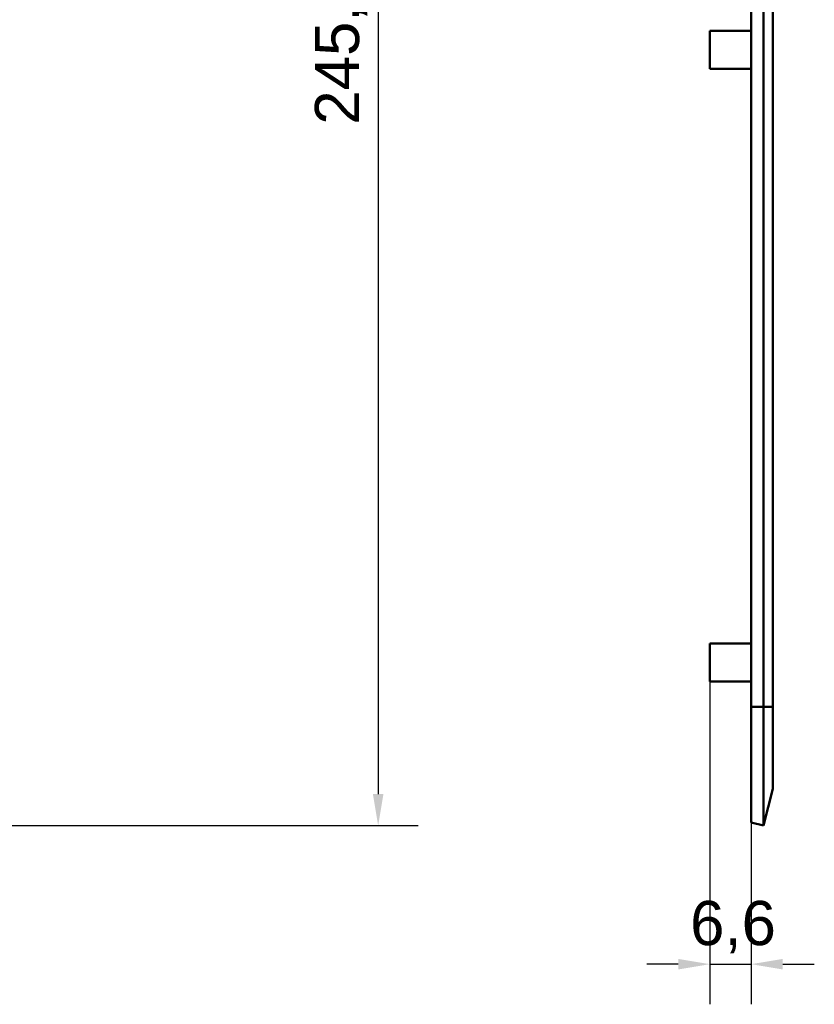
# Model space of a CAD drawing. Header units: millimetres. Extents: x 20 to 833, y 20 to 574.
# Tile 11 of 17: x 290 to 416, y 221 to 377. Entities that reach past the tile are written whole.
import ezdxf

# ---------------------------------------------------------------- set-up
doc = ezdxf.new("R2010")
doc.units = ezdxf.units.MM
doc.header["$LTSCALE"] = 2
for name, color, linetype, lineweight in [('Bemaßungen(DIN)', 7, 'Continuous', 25), ('Sichtbare Kanten(DIN)', 7, 'Continuous', 50), ('Sichtbare tangentiale Kanten(DIN)', 7, 'Continuous', 50)]:
    doc.layers.add(name, color=color, linetype=linetype, lineweight=lineweight)
doc.styles.add('STANDARD-DIN~0', font='arial.ttf')
doc.dimstyles.new('CAD-LAN', dxfattribs={"dimscale": 2, "dimtxt": 3.5, "dimasz": 2.5, "dimexe": 3.175, "dimexo": 0, "dimgap": 0.8, "dimtad": 1, "dimrnd": 1e-08, "dimtxsty": 'STANDARD-DIN~0', "dimcen": 0.09, "dimdle": 10, "dimclrd": 250, "dimclre": 250, "dimclrt": 250, "dimadec": 0, "dimazin": 2, "dimtfac": 1, "dimtmove": 0, "dimatfit": 3, "dimfxl": 1, "dimtolj": 1, "dimtzin": 0, "dimlwd": 25, "dimlwe": 25, "dimarcsym": 0})

# ---------------------------------------------------------------- blocks, each defined once
blk = doc.blocks.new('*D18')
at = {"layer": 'Bemaßungen(DIN)', "color": 250, "linetype": 'Continuous', "lineweight": 25, "true_color": 0x3f3f3f, "transparency": 16777216}
for p, q in [((399.51, 272.5), (399.51, 221.41)), ((406.06, 250.19), (406.06, 221.41)), ((394.51, 227.76), (389.51, 227.76)), ((399.51, 227.76), (406.06, 227.76)), ((411.06, 227.76), (416.06, 227.76))]:
    blk.add_line(p, q, dxfattribs=at)
at = {"layer": 'Bemaßungen(DIN)', "color": 250, "linetype": 'Continuous', "true_color": 0x3f3f3f, "transparency": 16777216}
for points in [[(394.51, 228.59), (394.51, 226.92), (399.51, 227.76)], [(411.06, 228.59), (411.06, 226.92), (406.06, 227.76)]]:
    blk.add_solid(points, dxfattribs=at)
at = {"layer": 'Defpoints', "color": 0, "linetype": 'Continuous', "transparency": 16777216}
for p in [(399.51, 272.5), (406.06, 250.19), (406.06, 227.76)]:
    blk.add_point(p, dxfattribs=at)
at = {"layer": 'Bemaßungen(DIN)', "color": 250, "linetype": 'Continuous', "lineweight": 25, "true_color": 0x3f3f3f, "transparency": 16777216, "insert": (396.39, 237.77), "char_height": 7, "attachment_point": 1, "style": 'STANDARD-DIN~0'}
blk.add_mtext('\\A1;6,6', dxfattribs=at)
blk = doc.blocks.new('*D20')
at = {"layer": 'Bemaßungen(DIN)', "color": 250, "linetype": 'Continuous', "lineweight": 25, "true_color": 0x3f3f3f, "transparency": 16777216}
for p, q in [((266.99, 495.31), (353.34, 495.31)), ((346.99, 490.31), (346.99, 254.69)), ((266.99, 249.69), (353.34, 249.69))]:
    blk.add_line(p, q, dxfattribs=at)
at = {"layer": 'Bemaßungen(DIN)', "color": 250, "linetype": 'Continuous', "true_color": 0x3f3f3f, "transparency": 16777216}
for points in [[(346.15, 490.31), (347.82, 490.31), (346.99, 495.31)], [(346.15, 254.69), (347.82, 254.69), (346.99, 249.69)]]:
    blk.add_solid(points, dxfattribs=at)
at = {"layer": 'Defpoints', "color": 0, "linetype": 'Continuous', "transparency": 16777216}
for p in [(266.99, 495.31), (266.99, 249.69), (346.99, 249.69)]:
    blk.add_point(p, dxfattribs=at)
at = {"layer": 'Bemaßungen(DIN)', "color": 250, "linetype": 'Continuous', "lineweight": 25, "true_color": 0x3f3f3f, "transparency": 16777216, "insert": (336.97, 360.63), "char_height": 7, "attachment_point": 1, "rotation": 90, "style": 'STANDARD-DIN~0'}
blk.add_mtext('\\A1;245,6', dxfattribs=at)

msp = doc.modelspace()

# ---------------------------------------------------------------- linework, layer by layer
at = {"layer": 'Sichtbare Kanten(DIN)'}
for p, q in [((406.06, 268.497), (406.06, 476.497)), ((407.996, 268.497), (407.996, 476.497)), ((409.507, 268.497), (409.507, 476.497)), ((399.506, 375.498), (399.506, 369.498)), ((406.06, 375.498), (399.506, 375.498)), ((406.06, 369.498), (399.506, 369.498)), ((399.506, 278.498), (399.506, 272.498)), ((406.06, 278.498), (399.506, 278.498)), ((406.06, 272.498), (399.506, 272.498)), ((406.06, 268.497), (406.06, 250.192)), ((407.996, 268.497), (407.996, 249.688)), ((409.507, 268.497), (409.507, 255.494)), ((407.996, 249.688), (409.507, 255.494)), ((406.06, 250.192), (407.996, 249.688))]:
    msp.add_line(p, q, dxfattribs=at)
at = {"layer": 'Sichtbare tangentiale Kanten(DIN)'}
for p, q in [((406.06, 268.497), (407.996, 268.497)), ((407.996, 268.497), (409.507, 268.497))]:
    msp.add_line(p, q, dxfattribs=at)

# ---------------------------------------------------------------- dimensions: what is measured, and where the dimension line sits
at = {"layer": 'Bemaßungen(DIN)', "color": 250, "linetype": 'Continuous', "lineweight": 25, "true_color": 0x3f3f3f}
dim = msp.add_linear_dim(base=(346.986, 249.688), p1=(266.986, 495.307), p2=(266.986, 249.688), angle=270, dimstyle='CAD-LAN', override={"dimgap": 0.8, "dimdec": 1, "dimtol": 0, "dimlim": 0, "dimtp": 0, "dimtm": 0, "dimtdec": 2, "dimtofl": 0, "dimatfit": 1}, dxfattribs=at)
dim.commit()
dim.dimension.update_dxf_attribs({"geometry": '*D20', "text_midpoint": (346.986, 372.497), "dimtype": 160})
dim = msp.add_linear_dim(base=(406.06, 227.756), p1=(399.506, 272.498), p2=(406.06, 250.192), dimstyle='CAD-LAN', override={"dimgap": 0.8, "dimdec": 1, "dimtol": 0, "dimlim": 0, "dimtp": 0, "dimtm": 0, "dimtdec": 2, "dimtofl": 1, "dimatfit": 1}, dxfattribs=at)
dim.commit()
dim.dimension.update_dxf_attribs({"geometry": '*D18', "text_midpoint": (402.783, 227.756), "dimtype": 160})

doc.saveas('drawing.dxf')
